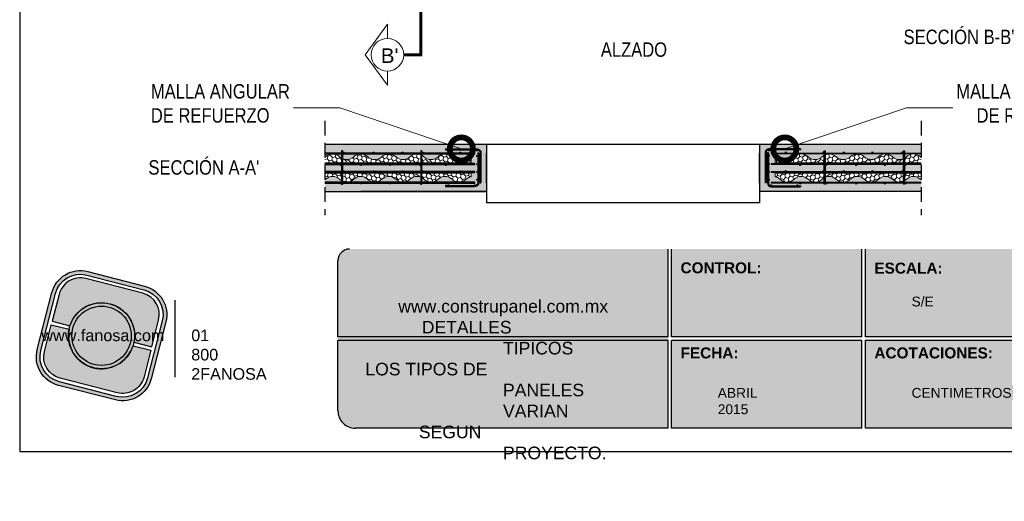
# Model space of a CAD drawing. Header units: millimetres. Extents: x 0 to 30, y 0 to 35.5.
# Tile 1 of 4: x 4 to 21, y 2.8 to 11.1. Entities that reach past the tile are written whole.
import ezdxf

# ---------------------------------------------------------------- set-up
doc = ezdxf.new("R2010")
doc.units = ezdxf.units.MM
for name, pattern in [('CENTER', [2, 1.25, -0.25, 0.25, -0.25]), ('CONTINUA', [0]), ('DASHED2', [9.524999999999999, 6.35, -3.175])]:
    doc.linetypes.add(name, pattern=pattern)
for name, color, linetype, lineweight in [('CONSTRUPANEL', 170, 'Continuous', 20), ('hatch', 252, 'Continuous', 0), ('LAMINA ACCESORIOS', 1, 'Continuous', 30), ('TEXTO', 7, 'DASHED2', 0), ('TEXTO CUADRO DATOS', 251, 'Continuous', 0)]:
    doc.layers.add(name, color=color, linetype=linetype, lineweight=lineweight)
doc.layers.add('CORTE', color=7, linetype='Continuous')
doc.styles.add('Erika', font='techl___.ttf', dxfattribs={"height": 0.25})
doc.styles.add('OUTLINE', font='arial.ttf', dxfattribs={"height": 0.2})
doc.styles.get("Standard").update_dxf_attribs({"font": 'arial.ttf'})
doc.dimstyles.new('Erika', dxfattribs={"dimtxt": 0.25, "dimasz": 0.8, "dimexe": 0.5, "dimexo": 0.5, "dimgap": 0, "dimtad": 0, "dimlfac": 0.1, "dimzin": 1, "dimdsep": 46, "dimtxsty": 'Erika', "dimblk": 'DOTSMALL', "dimcen": 2.5, "dimse1": 1, "dimse2": 1, "dimclrd": 252, "dimclre": 252, "dimclrt": 256, "dimadec": 0, "dimazin": 0, "dimtfac": 1, "dimtmove": 0, "dimatfit": 3, "dimldrblk": 'DOTSMALL', "dimfxl": 1, "dimlwd": 0, "dimlwe": 0, "dimarcsym": 0})

# ---------------------------------------------------------------- blocks, each defined once
blk = doc.blocks.new('LOGO GRIS')
at = {"true_color": 0xe3e3e3}
h = blk.add_hatch(color=254, dxfattribs=at)
edge = h.paths.add_edge_path()
edge.add_arc((2075.55300328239, 279.2979295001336), 0.508199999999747, 255.6007667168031, 345.6007667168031, ccw=False)
edge.add_line((2075.426625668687, 278.8056938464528), (2074.442154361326, 279.0584490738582))
edge.add_arc((2074.568531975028, 279.5506847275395), 0.5082000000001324, 165.6007667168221, 255.6007667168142, ccw=False)
edge.add_line((2074.076296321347, 279.6770623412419), (2074.329051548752, 280.661533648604))
edge.add_arc((2074.821287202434, 280.535156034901), 0.508200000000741, 75.60076671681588, 165.6007667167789, ccw=False)
edge.add_line((2074.947664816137, 281.0273916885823), (2075.932136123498, 280.7746364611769))
edge.add_arc((2075.805758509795, 280.2824008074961), 0.5081999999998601, -14.399233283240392, 75.60076671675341, ccw=False)
edge.add_line((2076.297994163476, 280.1560231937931), (2076.045238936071, 279.1715518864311))
edge = h.paths.add_edge_path(flags=16)
edge.add_arc((2075.55300328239, 279.2979295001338), 0.4446749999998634, 255.6007667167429, 345.6007667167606, ccw=False)
edge.add_line((2075.4424228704, 278.867223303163), (2074.457951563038, 279.1199785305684))
edge.add_arc((2074.568531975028, 279.5506847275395), 0.4446750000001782, 165.6007667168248, 255.60076671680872, ccw=False)
edge.add_line((2074.137825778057, 279.6612651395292), (2074.390581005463, 280.6457364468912))
edge.add_arc((2074.821287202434, 280.5351560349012), 0.4446750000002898, 75.60076671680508, 165.6007667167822, ccw=False)
edge.add_line((2074.931867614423, 280.9658622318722), (2075.916338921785, 280.7131070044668))
edge.add_arc((2075.805758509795, 280.2824008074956), 0.4446750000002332, -14.399233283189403, 75.60076671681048, ccw=False)
edge.add_line((2076.236464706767, 280.1718203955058), (2075.983709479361, 279.1873490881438))
h = blk.add_hatch(color=254, dxfattribs=at)
edge = h.paths.add_edge_path()
edge.add_line((2076.05645623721, 279.7261466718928), (2076.174935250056, 280.1876175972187))
edge.add_arc((2075.805758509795, 280.2824008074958), 0.3811499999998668, 345.60076671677, 435.6007667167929)
edge.add_line((2075.900541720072, 280.6515775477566), (2074.916070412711, 280.9043327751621))
edge.add_arc((2074.821287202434, 280.5351560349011), 0.3811500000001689, 75.6007667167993, 165.6007667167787)
edge.add_line((2074.452110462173, 280.6299392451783), (2074.333631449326, 280.1684683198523))
edge.add_line((2074.333631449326, 280.1684683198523), (2074.642133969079, 280.0892627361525))
edge.add_arc((2075.187145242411, 279.9165427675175), 0.5717249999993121, -11.21449474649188, 162.4160281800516, ccw=False)
edge.add_line((2075.747953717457, 279.8053522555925), (2076.05645623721, 279.7261466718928))
h = blk.add_hatch(color=254, dxfattribs=at)
h.paths.add_polyline_path([(2074.615420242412, 279.9165427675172, 1), (2075.758870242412, 279.9165427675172, 1)])
h.paths.add_polyline_path([(2075.699701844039, 279.9165427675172, -1), (2074.674588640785, 279.9165427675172, -1)], flags=16)
h = blk.add_hatch(color=252)
h.set_gradient(color1=(132, 132, 132), rotation=70.00000000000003, tint=1, name='SPHERICAL')
h.paths.add_polyline_path([(2075.699701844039, 279.9165427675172, 1), (2074.674588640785, 279.9165427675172, 1)])
h = blk.add_hatch(color=254, dxfattribs=at)
edge = h.paths.add_edge_path()
edge.add_arc((2075.187145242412, 279.9165427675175), 0.5717250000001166, 168.7855052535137, 342.4160281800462)
edge.add_line((2075.732156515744, 279.7438227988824), (2076.040659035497, 279.6646172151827))
edge.add_line((2076.040659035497, 279.6646172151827), (2075.922180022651, 279.2031462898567))
edge.add_arc((2075.55300328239, 279.2979295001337), 0.3811499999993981, 255.6007667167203, 345.60076671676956, ccw=False)
edge.add_line((2075.458220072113, 278.9287527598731), (2074.473748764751, 279.1815079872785))
edge.add_arc((2074.568531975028, 279.5506847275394), 0.3811500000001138, 165.6007667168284, 255.60076671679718, ccw=False)
edge.add_line((2074.199355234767, 279.6454679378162), (2074.317834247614, 280.1069388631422))
edge.add_line((2074.317834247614, 280.1069388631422), (2074.626336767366, 280.0277332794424))
at = {"color": 254, "true_color": 0xe3e3e3}
for points in [[(2076.045238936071, 279.1715518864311, -0.414213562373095), (2075.426625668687, 278.8056938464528), (2074.442154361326, 279.0584490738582, -0.414213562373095), (2074.076296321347, 279.6770623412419), (2074.329051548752, 280.661533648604, -0.414213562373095), (2074.947664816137, 281.0273916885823), (2075.932136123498, 280.7746364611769, -0.4142135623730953), (2076.297994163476, 280.1560231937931)], [(2075.983709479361, 279.1873490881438, -0.4142135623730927), (2075.4424228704, 278.867223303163), (2074.457951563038, 279.1199785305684, -0.4142135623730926), (2074.137825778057, 279.6612651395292), (2074.390581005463, 280.6457364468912, -0.414213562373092), (2074.931867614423, 280.9658622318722), (2075.916338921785, 280.7131070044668, -0.4142135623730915), (2076.236464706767, 280.1718203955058)], [(2076.05645623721, 279.7261466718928), (2076.174935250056, 280.1876175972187, 0.414213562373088), (2075.900541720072, 280.6515775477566), (2074.916070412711, 280.9043327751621, 0.4142135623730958), (2074.452110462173, 280.6299392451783), (2074.333631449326, 280.1684683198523), (2074.642133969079, 280.0892627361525, -0.9459053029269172), (2075.747953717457, 279.8053522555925)], [(2074.626336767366, 280.0277332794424, 0.9459053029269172), (2075.732156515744, 279.7438227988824), (2076.040659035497, 279.6646172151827), (2075.922180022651, 279.2031462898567, -0.4142135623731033), (2075.458220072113, 278.9287527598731), (2074.473748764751, 279.1815079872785, -0.414213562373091), (2074.199355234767, 279.6454679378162), (2074.317834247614, 280.1069388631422)]]:
    blk.add_lwpolyline(points, format="xyb", close=True, dxfattribs=at)
for radius in [0.5717249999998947, 0.5125566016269]:
    blk.add_circle((2075.187145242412, 279.9165427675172), radius, dxfattribs=at)
blk = doc.blocks.new('FANOSA')
at = {"color": 253, "true_color": 0xb3b3b3, "const_width": 0.02}
blk.add_lwpolyline([(365.3181968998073, 247.9798347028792), (365.3181968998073, 246.6427006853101)], dxfattribs=at)
at = {"color": 254}
blk.add_blockref('LOGO GRIS', (-1711.138939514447, -32.55437656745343), dxfattribs=at)
at = {"layer": 'TEXTO CUADRO DATOS', "char_height": 0.2, "width": 0.003231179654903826, "attachment_point": 1}
for s, insert in [('{\\fArial|b0|i0|c0|p34;www.fanosa.com}', (363.0082168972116, 247.4682254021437)), ('{\\fArial|b0|i0|c0|p34;01 800 2FANOSA}', (365.5993370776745, 247.4682254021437))]:
    blk.add_mtext(s, dxfattribs=dict(at, insert=insert))
blk = doc.blocks.new('_DotSmall')
at = {"color": 0, "linetype": 'ByBlock', "const_width": 0.5}
blk.add_lwpolyline([(-0.0625, 0, 1), (0.0625, 0, 1)], format="xyb", close=True, dxfattribs=at)

msp = doc.modelspace()

# ---------------------------------------------------------------- hatches: boundary and pattern name
at = {"true_color": 0xb3b3b3}
msp.add_hatch(color=253, dxfattribs=at).paths.add_polyline_path([(15.20692657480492, 4.052731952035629), (15.20692657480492, 5.632731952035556), (15.20692657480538, 7.152731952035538), (9.700973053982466, 7.152731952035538, 0.4142135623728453), (9.500973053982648, 6.95273195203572), (9.500973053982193, 5.632731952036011), (9.500973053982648, 4.352731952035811, 0.4142135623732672), (9.80097305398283, 4.052731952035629)])
h = msp.add_hatch(color=253, dxfattribs=at)
h.paths.add_polyline_path([(18.55788596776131, 5.632731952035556), (18.55788596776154, 7.152731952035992), (15.26692657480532, 7.152731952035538), (15.26692657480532, 5.632731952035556)])
h.paths.add_polyline_path([(18.55788596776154, 5.57273195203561), (15.26692657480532, 5.57273195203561), (15.26692657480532, 4.052731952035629), (18.55788596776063, 4.052731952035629)])
h.paths.add_polyline_path([(18.61788596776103, 5.57273195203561), (18.6178859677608, 4.052731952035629), (21.60884536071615, 4.052731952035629, 0.4142135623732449), (21.90884536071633, 4.352731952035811), (21.90884536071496, 5.57273195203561)])
h.paths.add_polyline_path([(18.61788596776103, 7.152731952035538), (18.61788596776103, 5.632731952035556), (21.90884536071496, 5.632731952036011), (21.90884536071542, 6.95273195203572, 0.414213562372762), (21.7088453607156, 7.152731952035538)])
at = {"layer": 'hatch'}
h = msp.add_hatch(dxfattribs=at)
h.set_pattern_fill('AR-CONC', color=256, scale=0.001, angle=105)
h.set_pattern_definition([(155, (-1818.402021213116, -2352.302665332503), (-0.0317568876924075, 0.1801022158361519), [0.01905, -0.20955]), (99.99999999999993, (-1818.402021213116, -2352.302665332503), (-0.1754250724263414, -0.08349168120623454), [0.01524, -0.16764058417]), (205.4514447, (-1818.404667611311, -2352.287656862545), (-0.20718195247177, 0.09661053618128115), [0.0161900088, -0.1780902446]), (151.1842, (-1818.451090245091, -2352.315813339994), (-0.02955064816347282, 0.2727236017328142), [0.028575, -0.314325]), (201.63555761, (-1818.453552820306, -2352.293086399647), (-0.300439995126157, 0.1652761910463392), [0.02428502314, -0.26713560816]), (96.18415116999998, (-1818.451090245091, -2352.315813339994), (-0.3004399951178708, 0.1652761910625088), [0.02285996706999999, -0.2514597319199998]), (126, (-1818.445396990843, -2352.287991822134), (0.05953990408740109, 0.172916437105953), [0.01904999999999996, -0.2095499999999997]), (71.00000000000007, (-1818.445396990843, -2352.287991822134), (-0.1939074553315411, 0.01202482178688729), [0.01524, -0.16764]), (176.451445, (-1818.440435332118, -2352.273582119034), (-0.1343675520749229, 0.1849412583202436), [0.0161900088, -0.1780899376]), (142.5, (-1818.402021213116, -2352.302665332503), (-0.08247328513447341, -0.01890109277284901), [0, -0.165608, 0, -0.17018, 0, -0.168275]), (112.5, (-1818.402021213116, -2352.302665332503), (-0.114061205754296, 0.03861419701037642), [0, -0.09702799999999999, 0, -0.161798, 0, -0.06413500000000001]), (72.50000000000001, (-1818.387361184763, -2352.357377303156), (-0.0295598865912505, 0.1324531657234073), [0, -0.0635, 0, -0.19812, 0, -0.26289]), (62.50000000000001, (-1818.380787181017, -2352.381911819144), (-0.06289875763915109, 0.1365009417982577), [0, -0.08254999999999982, 0, -0.1315719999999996, 0, -0.1866899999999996])])
h.paths.add_polyline_path([(11.80142910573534, 8.404913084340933, 0.1391184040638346), (11.71632501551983, 8.360113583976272, -0.4000000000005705), (11.47332501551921, 8.360113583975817, 0.3999999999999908), (11.2303250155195, 8.360113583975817, -0.3999999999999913), (10.98732501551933, 8.360113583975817, 0.3999999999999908), (10.74432501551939, 8.360113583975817, -0.3999999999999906), (10.50132501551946, 8.360113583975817, 0.3999999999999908), (10.25832501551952, 8.360113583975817, -0.3999999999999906), (10.01532501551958, 8.360113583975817, 0.3999999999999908), (9.772325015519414, 8.360113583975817, -0.3999999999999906), (9.529325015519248, 8.360113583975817, 0.4298992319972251), (9.273963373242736, 8.347075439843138), (9.273963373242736, 8.149513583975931), (12.06933470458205, 8.149513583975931), (12.06933470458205, 8.959513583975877), (9.273963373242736, 8.959513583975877), (9.273963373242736, 8.738190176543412, 0.02323468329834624), (9.286325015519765, 8.748913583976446, -0.3999999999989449), (9.529325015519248, 8.748913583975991, 0.3999999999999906), (9.772325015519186, 8.748913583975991, -0.3999999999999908), (10.01532501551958, 8.748913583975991, 0.3999999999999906), (10.25832501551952, 8.748913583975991, -0.3999999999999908), (10.50132501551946, 8.748913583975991, 0.3999999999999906), (10.74432501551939, 8.748913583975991, -0.3999999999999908), (10.98732501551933, 8.748913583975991, 0.3999999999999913), (11.2303250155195, 8.748913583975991, -0.3999999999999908), (11.47332501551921, 8.748913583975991, 0.3999999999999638), (11.71632501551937, 8.748913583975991, -0.1391184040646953), (11.80142910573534, 8.793713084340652), (11.80142910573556, 8.643103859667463), (9.273963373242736, 8.643103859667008), (9.273963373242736, 8.465923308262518), (11.80142910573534, 8.465923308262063)])
h.paths.add_polyline_path([(17.05717243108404, 8.404913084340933), (17.05717243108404, 8.465923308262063), (19.58463816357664, 8.465923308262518), (19.58463816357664, 8.643103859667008), (17.05717243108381, 8.643103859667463), (17.05717243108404, 8.793713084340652, -0.1391184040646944), (17.1422765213, 8.748913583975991, 0.3999999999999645), (17.38527652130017, 8.748913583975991, -0.3999999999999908), (17.62827652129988, 8.748913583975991, 0.3999999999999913), (17.87127652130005, 8.748913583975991, -0.3999999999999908), (18.11427652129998, 8.748913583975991, 0.3999999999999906), (18.35727652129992, 8.748913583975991, -0.3999999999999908), (18.60027652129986, 8.748913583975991, 0.3999999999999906), (18.8432765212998, 8.748913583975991, -0.3999999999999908), (19.08627652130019, 8.748913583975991, 0.3999999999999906), (19.32927652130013, 8.748913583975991, -0.399999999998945), (19.57227652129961, 8.748913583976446, 0.02323468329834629), (19.58463816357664, 8.738190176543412), (19.58463816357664, 8.959513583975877), (16.78926683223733, 8.959513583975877), (16.78926683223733, 8.149513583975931), (19.58463816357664, 8.149513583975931), (19.58463816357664, 8.347075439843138, 0.4298992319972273), (19.32927652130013, 8.360113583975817, -0.3999999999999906), (19.08627652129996, 8.360113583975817, 0.3999999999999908), (18.8432765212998, 8.360113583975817, -0.3999999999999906), (18.60027652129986, 8.360113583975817, 0.3999999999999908), (18.35727652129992, 8.360113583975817, -0.3999999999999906), (18.11427652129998, 8.360113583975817, 0.3999999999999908), (17.87127652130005, 8.360113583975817, -0.3999999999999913), (17.62827652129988, 8.360113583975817, 0.3999999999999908), (17.38527652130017, 8.360113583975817, -0.4000000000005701), (17.14227652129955, 8.360113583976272, 0.139118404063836)])
at = {"layer": 'hatch', "lineweight": 0}
h = msp.add_hatch(dxfattribs=at)
h.set_pattern_fill('HONEY', color=256, scale=0.015, angle=105, style=0)
h.set_pattern_definition([(75.00000000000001, (48.43560505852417, 2.371243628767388), (0.05832846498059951, 0.05832847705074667), [0.047625, -0.09525]), (315, (48.43560505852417, 2.371243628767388), (0.02134971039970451, -0.0796781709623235), [0.047625, -0.09525]), (14.99999999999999, (48.43560505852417, 2.371243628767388), (0.07967817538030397, -0.02134969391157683), [-0.09525, 0.047625])])
edge = h.paths.add_edge_path()
edge.add_line((11.80142910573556, 8.465923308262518), (10.95330501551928, 8.465923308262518))
edge.add_line((10.95330501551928, 8.465923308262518), (10.95330501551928, 8.385459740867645))
edge.add_arc((10.865825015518, 8.232538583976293), 0.1761750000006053, 46.397181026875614, 60.22787506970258, ccw=False)
edge.add_arc((11.1088250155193, 8.487688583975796), 0.1761749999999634, 226.3971810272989, 313.6028189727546)
edge.add_arc((11.35182501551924, 8.232538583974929), 0.1761750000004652, 46.39718102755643, 133.6028189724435, ccw=False)
edge.add_arc((11.5948250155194, 8.487688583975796), 0.1761750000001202, 226.3971810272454, 313.6028189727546)
edge.add_arc((11.83782501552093, 8.232538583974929), 0.1761750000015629, 101.92256424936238, 133.6028189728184, ccw=False)
edge.add_line((11.80142910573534, 8.404913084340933), (11.80142910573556, 8.465923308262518))
edge = h.paths.add_edge_path()
edge.add_line((10.95330501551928, 8.643103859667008), (11.80142910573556, 8.643103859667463))
edge.add_line((11.80142910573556, 8.643103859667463), (11.80142910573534, 8.793713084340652))
edge.add_arc((11.83782501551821, 8.621338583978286), 0.1761749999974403, 101.9225642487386, 133.6028189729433)
edge.add_arc((11.5948250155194, 8.876488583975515), 0.1761749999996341, 226.397181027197, 313.60281897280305, ccw=False)
edge.add_arc((11.35182501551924, 8.621338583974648), 0.1761750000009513, 46.39718102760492, 133.6028189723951)
edge.add_arc((11.10882501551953, 8.876488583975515), 0.1761749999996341, 226.397181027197, 313.60281897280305, ccw=False)
edge.add_arc((10.86582501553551, 8.621338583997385), 0.1761749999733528, 46.39718102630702, 60.22787507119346)
edge.add_line((10.95330501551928, 8.774259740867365), (10.95330501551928, 8.643103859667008))
edge = h.paths.add_edge_path()
edge.add_line((9.582785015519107, 8.643103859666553), (10.93386501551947, 8.643103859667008))
edge.add_line((10.93386501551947, 8.643103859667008), (10.93386501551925, 8.783844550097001))
edge.add_arc((10.86582501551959, 8.621338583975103), 0.1761750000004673, 67.28131366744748, 133.6028189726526)
edge.add_arc((10.62282501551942, 8.876488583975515), 0.1761749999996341, 226.397181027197, 313.60281897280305, ccw=False)
edge.add_arc((10.37982501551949, 8.621338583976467), 0.1761749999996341, 46.39718102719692, 133.602818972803)
edge.add_arc((10.13682501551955, 8.876488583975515), 0.1761749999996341, 226.397181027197, 313.60281897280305, ccw=False)
edge.add_arc((9.893825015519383, 8.621338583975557), 0.1761750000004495, 46.39718102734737, 133.6028189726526)
edge.add_arc((9.650825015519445, 8.876488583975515), 0.1761749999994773, 247.2813136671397, 313.60281897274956, ccw=False)
edge.add_line((9.582785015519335, 8.713982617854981), (9.582785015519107, 8.643103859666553))
edge = h.paths.add_edge_path()
edge.add_line((10.93386501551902, 8.465923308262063), (9.582785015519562, 8.465923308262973))
edge.add_line((9.582785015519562, 8.465923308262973), (9.582785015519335, 8.325182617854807))
edge.add_arc((9.650825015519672, 8.487688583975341), 0.1761749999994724, 247.2813136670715, 313.6028189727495)
edge.add_arc((9.893825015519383, 8.232538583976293), 0.1761749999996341, 46.39718102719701, 133.602818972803, ccw=False)
edge.add_arc((10.13682501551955, 8.487688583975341), 0.1761749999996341, 226.3971810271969, 313.602818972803)
edge.add_arc((10.37982501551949, 8.232538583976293), 0.1761749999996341, 46.39718102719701, 133.602818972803, ccw=False)
edge.add_arc((10.62282501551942, 8.487688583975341), 0.1761749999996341, 226.3971810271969, 313.602818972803)
edge.add_arc((10.86582501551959, 8.232538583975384), 0.1761750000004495, 67.28131366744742, 133.6028189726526, ccw=False)
edge.add_line((10.93386501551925, 8.395044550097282), (10.93386501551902, 8.465923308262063))
edge = h.paths.add_edge_path()
edge.add_line((9.273963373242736, 8.643103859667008), (9.56334501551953, 8.643103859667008))
edge.add_line((9.56334501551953, 8.643103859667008), (9.563345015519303, 8.723567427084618))
edge.add_arc((9.650825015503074, 8.876488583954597), 0.1761749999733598, 226.397181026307, 240.2278750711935, ccw=False)
edge.add_arc((9.407825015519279, 8.621338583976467), 0.1761749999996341, 46.39718102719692, 133.602818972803)
edge.add_arc((9.164825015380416, 8.876488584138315), 0.176175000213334, 308.2787797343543, 313.6028189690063, ccw=False)
edge.add_line((9.273963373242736, 8.738190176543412), (9.273963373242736, 8.643103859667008))
edge = h.paths.add_edge_path()
edge.add_line((9.563345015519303, 8.465923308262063), (9.273963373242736, 8.465923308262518))
edge.add_line((9.273963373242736, 8.465923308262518), (9.273963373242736, 8.349390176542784))
edge.add_arc((9.164825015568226, 8.48768858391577), 0.176174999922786, 308.2787797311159, 313.6028189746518)
edge.add_arc((9.407825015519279, 8.232538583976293), 0.1761749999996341, 46.39718102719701, 133.602818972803, ccw=False)
edge.add_arc((9.65082501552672, 8.487688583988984), 0.1761750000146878, 226.3971810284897, 240.2278750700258)
edge.add_line((9.563345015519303, 8.334767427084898), (9.563345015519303, 8.465923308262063))
h = msp.add_hatch(dxfattribs=at)
h.set_pattern_fill('HONEY', color=256, scale=0.015, angle=105, style=0)
h.set_pattern_definition([(105, (-19.57700352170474, 2.371243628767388), (-0.05832846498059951, 0.05832847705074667), [0.047625, -0.09525]), (225, (-19.57700352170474, 2.371243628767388), (-0.02134971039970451, -0.0796781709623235), [0.047625, -0.09525]), (165, (-19.57700352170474, 2.371243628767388), (-0.07967817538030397, -0.02134969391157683), [-0.09525, 0.047625])])
edge = h.paths.add_edge_path()
edge.add_line((17.92473652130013, 8.643103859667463), (19.27581652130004, 8.643103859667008))
edge.add_line((19.27581652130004, 8.643103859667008), (19.27581652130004, 8.713982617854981))
edge.add_arc((19.20777652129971, 8.876488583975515), 0.1761749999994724, 226.3971810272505, 292.71868633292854, ccw=False)
edge.add_arc((18.9647765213, 8.621338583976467), 0.1761749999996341, 46.39718102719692, 133.602818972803)
edge.add_arc((18.72177652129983, 8.876488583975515), 0.1761749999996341, 226.397181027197, 313.60281897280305, ccw=False)
edge.add_arc((18.47877652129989, 8.621338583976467), 0.1761749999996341, 46.39718102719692, 133.602818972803)
edge.add_arc((18.23577652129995, 8.876488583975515), 0.1761749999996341, 226.397181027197, 313.60281897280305, ccw=False)
edge.add_arc((17.99277652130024, 8.621338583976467), 0.1761749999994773, 46.39718102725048, 112.7186863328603)
edge.add_line((17.92473652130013, 8.783844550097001), (17.92473652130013, 8.643103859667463))
edge = h.paths.add_edge_path()
edge.add_line((19.27581652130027, 8.465923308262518), (17.92473652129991, 8.465923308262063))
edge.add_line((17.92473652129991, 8.465923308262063), (17.92473652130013, 8.395044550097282))
edge.add_arc((17.99277652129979, 8.232538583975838), 0.1761750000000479, 46.39718102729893, 112.7186863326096, ccw=False)
edge.add_arc((18.23577652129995, 8.487688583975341), 0.1761749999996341, 226.3971810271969, 313.602818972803)
edge.add_arc((18.47877652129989, 8.232538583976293), 0.1761749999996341, 46.39718102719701, 133.602818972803, ccw=False)
edge.add_arc((18.72177652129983, 8.487688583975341), 0.1761749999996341, 226.3971810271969, 313.602818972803)
edge.add_arc((18.96477652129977, 8.232538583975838), 0.1761749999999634, 46.39718102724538, 133.6028189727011, ccw=False)
edge.add_arc((19.20777652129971, 8.487688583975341), 0.1761749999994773, 226.3971810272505, 292.7186863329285)
edge.add_line((19.27581652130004, 8.325182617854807), (19.27581652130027, 8.465923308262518))
edge = h.paths.add_edge_path()
edge.add_line((17.05717243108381, 8.643103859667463), (17.90529652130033, 8.643103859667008))
edge.add_line((17.90529652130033, 8.643103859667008), (17.9052965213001, 8.774259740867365))
edge.add_arc((17.99277652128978, 8.62133858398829), 0.1761749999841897, 119.7721249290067, 133.6028189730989)
edge.add_arc((17.74977652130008, 8.87648858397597), 0.1761749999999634, 226.3971810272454, 313.6028189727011, ccw=False)
edge.add_arc((17.50677652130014, 8.621338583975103), 0.1761750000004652, 46.39718102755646, 133.6028189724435)
edge.add_arc((17.26377652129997, 8.876488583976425), 0.1761750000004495, 226.3971810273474, 313.60281897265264, ccw=False)
edge.add_arc((17.02077652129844, 8.621338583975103), 0.1761750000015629, 46.39718102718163, 78.07743575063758)
edge.add_line((17.05717243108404, 8.793713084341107), (17.05717243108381, 8.643103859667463))
edge = h.paths.add_edge_path()
edge.add_line((17.9052965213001, 8.465923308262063), (17.05717243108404, 8.465923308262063))
edge.add_line((17.05717243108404, 8.465923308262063), (17.05717243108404, 8.404913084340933))
edge.add_arc((17.02077652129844, 8.232538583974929), 0.1761750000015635, 46.3971810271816, 78.07743575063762, ccw=False)
edge.add_arc((17.26377652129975, 8.487688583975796), 0.1761749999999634, 226.3971810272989, 313.6028189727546)
edge.add_arc((17.50677652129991, 8.232538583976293), 0.1761749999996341, 46.39718102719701, 133.602818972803, ccw=False)
edge.add_arc((17.74977652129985, 8.487688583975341), 0.1761749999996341, 226.3971810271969, 313.602818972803)
edge.add_arc((17.99277652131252, 8.232538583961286), 0.1761750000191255, 119.7721249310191, 133.6028189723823, ccw=False)
edge.add_line((17.9052965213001, 8.385459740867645), (17.9052965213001, 8.465923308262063))
edge = h.paths.add_edge_path()
edge.add_line((19.29525652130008, 8.643103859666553), (19.58463816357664, 8.643103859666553))
edge.add_line((19.58463816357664, 8.643103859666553), (19.58463816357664, 8.738190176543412))
edge.add_arc((19.69377652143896, 8.876488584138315), 0.1761750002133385, 226.3971810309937, 231.7212202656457, ccw=False)
edge.add_arc((19.4507765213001, 8.621338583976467), 0.1761749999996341, 46.39718102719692, 133.602818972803)
edge.add_arc((19.2077765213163, 8.876488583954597), 0.1761749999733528, 299.77212492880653, 313.602818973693, ccw=False)
edge.add_line((19.29525652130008, 8.723567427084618), (19.29525652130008, 8.643103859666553))
edge = h.paths.add_edge_path()
edge.add_line((19.58463816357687, 8.465923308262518), (19.29525652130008, 8.465923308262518))
edge.add_line((19.29525652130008, 8.465923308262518), (19.29525652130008, 8.334767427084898))
edge.add_arc((19.20777652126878, 8.487688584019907), 0.176175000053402, 299.77212493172, 313.6028189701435)
edge.add_arc((19.45077652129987, 8.232538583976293), 0.1761749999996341, 46.39718102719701, 133.602818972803, ccw=False)
edge.add_arc((19.69377652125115, 8.48768858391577), 0.1761749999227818, 226.3971810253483, 231.7212202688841)
edge.add_line((19.58463816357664, 8.349390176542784), (19.58463816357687, 8.465923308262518))

# ---------------------------------------------------------------- linework, layer by layer
at = {"linetype": 'DASHED2', "ltscale": 0.04}
for p, q in [((9.273963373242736, 9.369120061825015), (9.273963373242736, 7.739907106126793)), ((9.273963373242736, 9.369120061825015), (9.273963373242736, 7.739907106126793)), ((19.58463816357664, 9.369120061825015), (19.58463816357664, 7.739907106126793)), ((19.58463816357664, 9.369120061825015), (19.58463816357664, 7.739907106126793))]:
    msp.add_line(p, q, dxfattribs=at)
at = {"linetype": 'CONTINUA'}
for p, q in [((19.58463816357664, 8.959513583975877), (9.273963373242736, 8.959513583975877)), ((12.06933470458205, 8.959513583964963), (12.06933470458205, 8.149513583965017)), ((16.78926683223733, 8.959513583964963), (16.78926683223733, 8.149513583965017)), ((12.06933470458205, 8.295313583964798), (12.06933470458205, 8.813713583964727)), ((16.78926683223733, 8.295313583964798), (16.78926683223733, 8.813713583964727)), ((9.273963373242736, 8.149513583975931), (12.06933470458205, 8.149513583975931)), ((12.06933470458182, 8.149513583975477), (9.893152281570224, 8.149513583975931)), ((12.06933470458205, 8.149513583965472), (12.06933470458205, 7.955113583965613)), ((19.58463816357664, 8.149513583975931), (16.78926683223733, 8.149513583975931)), ((16.78926683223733, 8.149513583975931), (16.78926683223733, 7.955113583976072)), ((16.78926683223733, 7.955113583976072), (12.06933470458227, 7.955113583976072))]:
    msp.add_line(p, q, dxfattribs=at)
at = {"color": 253, "true_color": 0xb3b3b3}
for p, q in [((15.20692657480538, 5.632731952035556), (15.20692657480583, 7.152731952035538)), ((15.26692657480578, 5.632731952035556), (15.26692657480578, 7.152731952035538)), ((18.55788596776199, 5.632731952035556), (18.55788596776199, 7.152731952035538)), ((18.61788596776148, 5.632731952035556), (18.61788596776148, 7.152731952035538)), ((9.500973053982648, 5.632731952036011), (9.500973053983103, 6.95273195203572)), ((15.20692657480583, 5.632731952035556), (9.500973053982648, 5.632731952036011)), ((18.55788596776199, 5.632731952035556), (15.26692657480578, 5.632731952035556)), ((21.90884536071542, 5.632731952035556), (18.61788596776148, 5.632731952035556)), ((15.20692657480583, 5.57273195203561), (9.500973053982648, 5.57273195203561)), ((9.500973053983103, 4.352731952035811), (9.500973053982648, 5.57273195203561)), ((15.20692657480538, 4.052731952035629), (15.20692657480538, 5.57273195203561)), ((15.26692657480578, 4.052731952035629), (15.26692657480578, 5.57273195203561)), ((18.55788596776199, 5.57273195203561), (15.26692657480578, 5.57273195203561)), ((18.55788596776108, 4.052731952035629), (18.55788596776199, 5.57273195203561)), ((18.61788596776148, 4.052731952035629), (18.61788596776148, 5.57273195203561)), ((21.90884536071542, 5.57273195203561), (18.61788596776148, 5.57273195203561)), ((15.20692657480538, 4.052731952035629), (9.800973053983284, 4.052731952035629)), ((18.55788596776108, 4.052731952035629), (15.26692657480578, 4.052731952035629)), ((21.6088453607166, 4.052731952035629), (18.61788596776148, 4.052731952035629))]:
    msp.add_line(p, q, dxfattribs=at)
at = {"color": 254, "true_color": 0xe3e3e3}
msp.add_lwpolyline([(3.998242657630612, 3.652731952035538), (25.58824265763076, 3.652731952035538), (25.58824265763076, 31.59273195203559), (3.998242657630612, 31.59273195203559)], close=True, dxfattribs=at)
at = {"color": 253, "true_color": 0xb3b3b3}
for centre, radius, start, end in [((9.70097305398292, 6.95273195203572), 0.2, 90, 180), ((9.800973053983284, 4.352731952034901), 0.3, 179.9999999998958, 270.0000000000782)]:
    msp.add_arc(centre, radius, start, end, dxfattribs=at)
at = {"layer": 'CONSTRUPANEL'}
for p, q in [((11.80142910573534, 8.789958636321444), (11.80142910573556, 8.643103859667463)), ((17.05717243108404, 8.789958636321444), (17.05717243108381, 8.643103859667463)), ((11.80142910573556, 8.643103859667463), (9.273963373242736, 8.643103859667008)), ((17.05717243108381, 8.643103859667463), (19.58463816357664, 8.643103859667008)), ((11.80142910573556, 8.465923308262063), (9.273963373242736, 8.465923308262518)), ((11.80142910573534, 8.465923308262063), (11.80142910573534, 8.404913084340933)), ((17.05717243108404, 8.465923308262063), (17.05717243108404, 8.404913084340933)), ((17.05717243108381, 8.465923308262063), (19.58463816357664, 8.465923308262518))]:
    msp.add_line(p, q, dxfattribs=at)
for points in [[(11.2303250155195, 8.748913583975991, -0.3999999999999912), (10.98732501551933, 8.748913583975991, 0.3999999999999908), (10.74432501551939, 8.748913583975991, -0.3999999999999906), (10.50132501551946, 8.748913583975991, 0.3999999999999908), (10.25832501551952, 8.748913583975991, -0.3999999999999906), (10.01532501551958, 8.748913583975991, 0.3999999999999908), (9.772325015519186, 8.748913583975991, -0.3999999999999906), (9.529325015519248, 8.748913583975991, 0.3999999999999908), (9.28632501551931, 8.748913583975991, -0.02323468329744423), (9.273963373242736, 8.738190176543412, -0.02323468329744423)], [(11.80142910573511, 8.793713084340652, 0.1391184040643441), (11.71632501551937, 8.748913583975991, -0.3999999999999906), (11.47332501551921, 8.748913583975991, 0.3999999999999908), (11.2303250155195, 8.748913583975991)], [(17.05717243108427, 8.793713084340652, -0.1391184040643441), (17.1422765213, 8.748913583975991, 0.3999999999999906), (17.38527652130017, 8.748913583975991, -0.3999999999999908), (17.62827652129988, 8.748913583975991)], [(17.62827652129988, 8.748913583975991, 0.3999999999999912), (17.87127652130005, 8.748913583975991, -0.3999999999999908), (18.11427652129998, 8.748913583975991, 0.3999999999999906), (18.35727652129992, 8.748913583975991, -0.3999999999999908), (18.60027652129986, 8.748913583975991, 0.3999999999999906), (18.8432765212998, 8.748913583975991, -0.3999999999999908), (19.08627652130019, 8.748913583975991, 0.3999999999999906), (19.32927652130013, 8.748913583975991, -0.3999999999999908), (19.57227652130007, 8.748913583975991, 0.02323468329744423), (19.58463816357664, 8.738190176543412, 0.02323468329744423)], [(11.2303250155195, 8.360113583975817, -0.3999999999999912), (10.98732501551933, 8.360113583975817, 0.3999999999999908), (10.74432501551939, 8.360113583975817, -0.3999999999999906), (10.50132501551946, 8.360113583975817, 0.3999999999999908), (10.25832501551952, 8.360113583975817, -0.3999999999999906), (10.01532501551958, 8.360113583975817, 0.3999999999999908), (9.772325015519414, 8.360113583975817, -0.3999999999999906), (9.529325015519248, 8.360113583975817, 0.3999999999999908), (9.28632501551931, 8.360113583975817, -0.02323468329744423), (9.273963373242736, 8.349390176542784, -0.02323468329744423)], [(11.80142910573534, 8.404913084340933, 0.1391184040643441), (11.7163250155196, 8.360113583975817, -0.3999999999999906), (11.47332501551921, 8.360113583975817, 0.3999999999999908), (11.2303250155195, 8.360113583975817)], [(17.05717243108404, 8.404913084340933, -0.1391184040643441), (17.14227652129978, 8.360113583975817, 0.3999999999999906), (17.38527652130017, 8.360113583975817, -0.3999999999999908), (17.62827652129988, 8.360113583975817)], [(17.62827652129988, 8.360113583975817, 0.3999999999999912), (17.87127652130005, 8.360113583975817, -0.3999999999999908), (18.11427652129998, 8.360113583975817, 0.3999999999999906), (18.35727652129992, 8.360113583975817, -0.3999999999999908), (18.60027652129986, 8.360113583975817, 0.3999999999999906), (18.8432765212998, 8.360113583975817, -0.3999999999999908), (19.08627652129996, 8.360113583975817, 0.3999999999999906), (19.32927652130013, 8.360113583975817, -0.3999999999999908), (19.57227652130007, 8.360113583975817, 0.02323468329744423), (19.58463816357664, 8.349390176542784, 0.02323468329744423)]]:
    msp.add_lwpolyline(points, format="xyb", dxfattribs=at)
at = {"layer": 'CORTE', "color": 7, "lineweight": 15}
for p, q in [((10.3555371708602, 11.04187800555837), (9.969642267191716, 10.51340126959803)), ((10.3555371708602, 11.04187800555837), (9.969642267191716, 10.51340126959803)), ((10.3555371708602, 10.79465126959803), (10.3555371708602, 11.04187800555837)), ((10.3555371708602, 9.98492453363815), (9.969642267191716, 10.51340126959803)), ((10.3555371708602, 9.98492453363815), (9.969642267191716, 10.51340126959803)), ((10.3555371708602, 9.984924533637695), (10.3555371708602, 10.23215126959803))]:
    msp.add_line(p, q, dxfattribs=at)
at = {"layer": 'CORTE', "color": 7, "linetype": 'CENTER', "lineweight": 15, "ltscale": 0.5, "const_width": 0.05}
msp.add_lwpolyline([(10.93124164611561, 11.67002770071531), (10.93124164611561, 10.51340126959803), (10.6367871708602, 10.51340126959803)], dxfattribs=at)
at = {"layer": 'CORTE', "color": 0, "lineweight": 15}
msp.add_circle((10.3555371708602, 10.51340126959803), 0.281249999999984, dxfattribs=at)
at = {"layer": 'LAMINA ACCESORIOS'}
for p, q in [((11.359531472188, 8.884511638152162), (11.359531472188, 8.868311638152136)), ((11.46667132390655, 8.860211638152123), (11.4342713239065, 8.860211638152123)), ((11.45209132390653, 8.874791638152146), (11.45209132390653, 8.8456316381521)), ((11.92095166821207, 8.860211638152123), (11.88855166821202, 8.860211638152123)), ((11.90637166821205, 8.874791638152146), (11.90637166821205, 8.8456316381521)), ((16.93764986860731, 8.860211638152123), (16.97004986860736, 8.860211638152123)), ((16.95222986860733, 8.874791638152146), (16.95222986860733, 8.8456316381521)), ((17.39193021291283, 8.860211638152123), (17.42433021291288, 8.860211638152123)), ((17.40651021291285, 8.874791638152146), (17.40651021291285, 8.8456316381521)), ((17.49907006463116, 8.884511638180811), (17.49907006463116, 8.868311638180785)), ((9.582785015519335, 8.821813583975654), (9.615185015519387, 8.821813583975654)), ((9.597365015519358, 8.836393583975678), (9.597365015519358, 8.80723358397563)), ((10.10118501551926, 8.821813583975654), (10.13358501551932, 8.821813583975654)), ((10.11576501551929, 8.836393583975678), (10.11576501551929, 8.80723358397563)), ((10.60014501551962, 8.821813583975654), (10.63254501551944, 8.821813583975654)), ((10.61472501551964, 8.836393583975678), (10.61472501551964, 8.80723358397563)), ((10.95006501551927, 8.821813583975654), (10.98246501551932, 8.821813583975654)), ((10.9646450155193, 8.836393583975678), (10.9646450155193, 8.80723358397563)), ((11.59806501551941, 8.821813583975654), (11.63046501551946, 8.821813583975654)), ((11.61264501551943, 8.836393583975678), (11.61264501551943, 8.80723358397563)), ((11.86536501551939, 8.797513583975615), (11.86536501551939, 8.813713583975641)), ((11.89414725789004, 8.76282985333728), (11.92654725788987, 8.76282985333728)), ((11.90872725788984, 8.748249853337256), (11.90872725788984, 8.777409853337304)), ((11.91682725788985, 8.818311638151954), (11.93302725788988, 8.818311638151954)), ((11.93399210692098, 8.76282985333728), (11.96639210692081, 8.76282985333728)), ((11.94857210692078, 8.748249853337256), (11.94857210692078, 8.777409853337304)), ((16.9246094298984, 8.76282985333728), (16.89220942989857, 8.76282985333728)), ((16.9100294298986, 8.748249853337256), (16.9100294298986, 8.777409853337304)), ((16.94177427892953, 8.818311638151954), (16.9255742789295, 8.818311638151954)), ((16.96445427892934, 8.76282985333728), (16.93205427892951, 8.76282985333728)), ((16.94987427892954, 8.748249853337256), (16.94987427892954, 8.777409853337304)), ((16.99323652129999, 8.797513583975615), (16.99323652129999, 8.813713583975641)), ((17.26053652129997, 8.821813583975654), (17.22813652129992, 8.821813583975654)), ((17.24595652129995, 8.836393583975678), (17.24595652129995, 8.80723358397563)), ((17.90853652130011, 8.821813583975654), (17.87613652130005, 8.821813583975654)), ((17.89395652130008, 8.836393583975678), (17.89395652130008, 8.80723358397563)), ((18.25845652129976, 8.821813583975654), (18.22605652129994, 8.821813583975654)), ((18.24387652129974, 8.836393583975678), (18.24387652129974, 8.80723358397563)), ((18.75741652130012, 8.821813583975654), (18.72501652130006, 8.821813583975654)), ((18.74283652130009, 8.836393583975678), (18.74283652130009, 8.80723358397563)), ((19.27581652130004, 8.821813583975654), (19.24341652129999, 8.821813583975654)), ((19.26123652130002, 8.836393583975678), (19.26123652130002, 8.80723358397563)), ((9.566585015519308, 8.608337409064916), (9.534185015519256, 8.608337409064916)), ((9.552005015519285, 8.593757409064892), (9.552005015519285, 8.62291740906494)), ((9.597365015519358, 8.5144466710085), (9.597365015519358, 8.485286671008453)), ((9.91650501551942, 8.608337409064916), (9.884105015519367, 8.608337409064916)), ((9.901925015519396, 8.593757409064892), (9.901925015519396, 8.62291740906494)), ((10.11576501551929, 8.5144466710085), (10.11576501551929, 8.485286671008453)), ((10.41546501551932, 8.608337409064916), (10.38306501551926, 8.608337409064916)), ((10.40088501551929, 8.593757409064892), (10.40088501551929, 8.62291740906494)), ((10.61472501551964, 8.5144466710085), (10.61472501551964, 8.485286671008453)), ((10.93386501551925, 8.608337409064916), (10.90146501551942, 8.608337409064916)), ((10.91928501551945, 8.593757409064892), (10.91928501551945, 8.62291740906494)), ((11.38098501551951, 8.608337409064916), (11.34858501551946, 8.608337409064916)), ((11.36640501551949, 8.593757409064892), (11.36640501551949, 8.62291740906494)), ((11.61264501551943, 8.5144466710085), (11.61264501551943, 8.485286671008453)), ((11.86536501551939, 8.616437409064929), (11.86536501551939, 8.632637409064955)), ((11.89414725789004, 8.618952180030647), (11.92654725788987, 8.618952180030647)), ((11.90872725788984, 8.63353218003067), (11.90872725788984, 8.604372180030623)), ((11.93399210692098, 8.618952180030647), (11.96639210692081, 8.618952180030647)), ((11.94857210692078, 8.63353218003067), (11.94857210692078, 8.604372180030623)), ((16.9246094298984, 8.618952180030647), (16.89220942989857, 8.618952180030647)), ((16.9100294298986, 8.63353218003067), (16.9100294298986, 8.604372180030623)), ((16.96445427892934, 8.618952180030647), (16.93205427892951, 8.618952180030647)), ((16.94987427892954, 8.63353218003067), (16.94987427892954, 8.604372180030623)), ((16.99323652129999, 8.616437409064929), (16.99323652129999, 8.632637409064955)), ((17.24595652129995, 8.5144466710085), (17.24595652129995, 8.485286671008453)), ((17.47761652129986, 8.608337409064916), (17.51001652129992, 8.608337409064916)), ((17.49219652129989, 8.593757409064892), (17.49219652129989, 8.62291740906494)), ((17.92473652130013, 8.608337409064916), (17.95713652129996, 8.608337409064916)), ((17.93931652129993, 8.593757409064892), (17.93931652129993, 8.62291740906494)), ((18.24387652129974, 8.5144466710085), (18.24387652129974, 8.485286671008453)), ((18.44313652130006, 8.608337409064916), (18.47553652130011, 8.608337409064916)), ((18.45771652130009, 8.593757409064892), (18.45771652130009, 8.62291740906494)), ((18.74283652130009, 8.5144466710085), (18.74283652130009, 8.485286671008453)), ((18.94209652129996, 8.608337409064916), (18.97449652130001, 8.608337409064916)), ((18.95667652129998, 8.593757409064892), (18.95667652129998, 8.62291740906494)), ((19.26123652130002, 8.5144466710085), (19.26123652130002, 8.485286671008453)), ((19.29201652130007, 8.608337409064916), (19.32441652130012, 8.608337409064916)), ((19.30659652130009, 8.593757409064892), (19.30659652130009, 8.62291740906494)), ((9.582785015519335, 8.499866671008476), (9.615185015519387, 8.499866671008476)), ((10.10118501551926, 8.499866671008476), (10.13358501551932, 8.499866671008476)), ((10.60014501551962, 8.499866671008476), (10.63254501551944, 8.499866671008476)), ((10.95006501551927, 8.499866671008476), (10.98246501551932, 8.499866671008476)), ((11.59806501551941, 8.499866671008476), (11.63046501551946, 8.499866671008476)), ((11.86536501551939, 8.475566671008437), (11.86536501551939, 8.491766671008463)), ((11.89414725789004, 8.488952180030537), (11.92654725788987, 8.488952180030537)), ((11.89414725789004, 8.351866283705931), (11.92654725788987, 8.351866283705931)), ((11.90872725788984, 8.503532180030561), (11.90872725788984, 8.474372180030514)), ((11.90872725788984, 8.366446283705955), (11.90872725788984, 8.337286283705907)), ((11.93399210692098, 8.488952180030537), (11.96639210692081, 8.488952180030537)), ((11.93399210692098, 8.351866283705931), (11.96639210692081, 8.351866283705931)), ((11.94857210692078, 8.503532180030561), (11.94857210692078, 8.474372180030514)), ((11.94857210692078, 8.366446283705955), (11.94857210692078, 8.337286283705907)), ((16.9246094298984, 8.488952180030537), (16.89220942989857, 8.488952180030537)), ((16.9246094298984, 8.351866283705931), (16.89220942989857, 8.351866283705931)), ((16.9100294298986, 8.503532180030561), (16.9100294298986, 8.474372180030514)), ((16.9100294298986, 8.366446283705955), (16.9100294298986, 8.337286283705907)), ((16.96445427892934, 8.488952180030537), (16.93205427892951, 8.488952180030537)), ((16.96445427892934, 8.351866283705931), (16.93205427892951, 8.351866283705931)), ((16.94987427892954, 8.503532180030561), (16.94987427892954, 8.474372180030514)), ((16.94987427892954, 8.366446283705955), (16.94987427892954, 8.337286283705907)), ((16.99323652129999, 8.475566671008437), (16.99323652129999, 8.491766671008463)), ((17.26053652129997, 8.499866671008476), (17.22813652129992, 8.499866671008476)), ((17.90853652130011, 8.499866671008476), (17.87613652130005, 8.499866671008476)), ((18.25845652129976, 8.499866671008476), (18.22605652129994, 8.499866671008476)), ((18.75741652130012, 8.499866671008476), (18.72501652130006, 8.499866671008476)), ((19.27581652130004, 8.499866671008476), (19.24341652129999, 8.499866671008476)), ((9.566585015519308, 8.2872135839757), (9.534185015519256, 8.2872135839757)), ((9.552005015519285, 8.272633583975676), (9.552005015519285, 8.301793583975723)), ((9.91650501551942, 8.2872135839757), (9.884105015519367, 8.2872135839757)), ((9.901925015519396, 8.272633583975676), (9.901925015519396, 8.301793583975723)), ((10.41546501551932, 8.2872135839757), (10.38306501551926, 8.2872135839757)), ((10.40088501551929, 8.272633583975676), (10.40088501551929, 8.301793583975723)), ((10.93386501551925, 8.2872135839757), (10.90146501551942, 8.2872135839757)), ((10.91928501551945, 8.272633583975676), (10.91928501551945, 8.301793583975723)), ((11.38098501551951, 8.2872135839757), (11.34858501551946, 8.2872135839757)), ((11.359531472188, 8.24638449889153), (11.359531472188, 8.230184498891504)), ((11.36640501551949, 8.272633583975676), (11.36640501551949, 8.301793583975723)), ((11.42682647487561, 8.254484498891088), (11.39442647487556, 8.254484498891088)), ((11.41224647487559, 8.239904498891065), (11.41224647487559, 8.269064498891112)), ((11.85194681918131, 8.254484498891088), (11.88434681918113, 8.254484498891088)), ((11.86536501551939, 8.295313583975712), (11.86536501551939, 8.311513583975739)), ((11.8665268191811, 8.239904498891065), (11.8665268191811, 8.269064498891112)), ((11.95667210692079, 8.296384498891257), (11.97287210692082, 8.296384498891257)), ((16.90192942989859, 8.296384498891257), (16.88572942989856, 8.296384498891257)), ((17.00665471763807, 8.254484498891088), (16.97425471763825, 8.254484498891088)), ((16.99207471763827, 8.239904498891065), (16.99207471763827, 8.269064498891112)), ((16.99323652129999, 8.295313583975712), (16.99323652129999, 8.311513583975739)), ((17.43177506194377, 8.254484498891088), (17.46417506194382, 8.254484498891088)), ((17.44635506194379, 8.239904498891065), (17.44635506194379, 8.269064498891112)), ((17.47761652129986, 8.2872135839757), (17.51001652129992, 8.2872135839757)), ((17.49219652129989, 8.272633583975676), (17.49219652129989, 8.301793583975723)), ((17.49907006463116, 8.246384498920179), (17.49907006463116, 8.230184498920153)), ((17.92473652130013, 8.2872135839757), (17.95713652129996, 8.2872135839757)), ((17.93931652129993, 8.272633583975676), (17.93931652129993, 8.301793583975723)), ((18.44313652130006, 8.2872135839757), (18.47553652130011, 8.2872135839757)), ((18.45771652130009, 8.272633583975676), (18.45771652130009, 8.301793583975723)), ((18.94209652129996, 8.2872135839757), (18.97449652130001, 8.2872135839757)), ((18.95667652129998, 8.272633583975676), (18.95667652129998, 8.301793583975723)), ((19.29201652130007, 8.2872135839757), (19.32441652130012, 8.2872135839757)), ((19.30659652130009, 8.272633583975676), (19.30659652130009, 8.301793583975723))]:
    msp.add_line(p, q, dxfattribs=at)
for points in [[(11.359531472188, 8.884511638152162), (11.90667210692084, 8.884511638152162, -0.4142135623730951), (11.97287210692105, 8.818311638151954), (11.97287210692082, 8.296384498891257)], [(11.359531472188, 8.868311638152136), (11.90667210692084, 8.868311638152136, -0.4142135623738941), (11.95667210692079, 8.818311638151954), (11.95667210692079, 8.296384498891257)], [(17.49907006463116, 8.884511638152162), (16.95192942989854, 8.884511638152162, 0.4142135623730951), (16.88572942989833, 8.818311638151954), (16.88572942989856, 8.296384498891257)], [(17.49907006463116, 8.868311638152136), (16.95192942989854, 8.868311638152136, 0.4142135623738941), (16.90192942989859, 8.818311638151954), (16.90192942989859, 8.296384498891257)], [(11.91682725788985, 8.818311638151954), (11.91682725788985, 8.296384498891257, -0.4142135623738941), (11.8668272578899, 8.246384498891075), (11.359531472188, 8.246384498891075)], [(11.9330272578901, 8.818311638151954), (11.93302725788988, 8.296384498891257, -0.414213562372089), (11.8668272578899, 8.230184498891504), (11.359531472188, 8.230184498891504)], [(16.92557427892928, 8.818311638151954), (16.9255742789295, 8.296384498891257, 0.414213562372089), (16.99177427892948, 8.230184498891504), (17.49907006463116, 8.230184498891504)], [(16.94177427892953, 8.818311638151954), (16.94177427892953, 8.296384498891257, 0.4142135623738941), (16.99177427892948, 8.246384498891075), (17.49907006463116, 8.246384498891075)]]:
    msp.add_lwpolyline(points, format="xyb", dxfattribs=at)
for points in [[(11.86536501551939, 8.813713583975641), (9.273963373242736, 8.813713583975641)], [(9.273963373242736, 8.797513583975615), (11.86536501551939, 8.797513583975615)], [(16.99323652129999, 8.813713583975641), (19.58463816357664, 8.813713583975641)], [(19.58463816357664, 8.797513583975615), (16.99323652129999, 8.797513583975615)], [(11.86536501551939, 8.632637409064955), (9.273963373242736, 8.632637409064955)], [(9.273963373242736, 8.616437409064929), (11.86536501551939, 8.616437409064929)], [(16.99323652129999, 8.632637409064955), (19.58463816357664, 8.632637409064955)], [(19.58463816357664, 8.616437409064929), (16.99323652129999, 8.616437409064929)], [(11.86536501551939, 8.491766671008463), (9.273963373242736, 8.491766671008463)], [(9.273963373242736, 8.475566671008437), (11.86536501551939, 8.475566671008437)], [(16.99323652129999, 8.491766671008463), (19.58463816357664, 8.491766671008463)], [(19.58463816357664, 8.475566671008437), (16.99323652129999, 8.475566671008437)], [(11.86536501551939, 8.311513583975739), (9.273963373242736, 8.311513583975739)], [(9.273963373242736, 8.295313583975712), (11.86536501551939, 8.295313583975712)], [(16.99323652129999, 8.311513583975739), (19.58463816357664, 8.311513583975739)], [(19.58463816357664, 8.295313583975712), (16.99323652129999, 8.295313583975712)]]:
    msp.add_lwpolyline(points, dxfattribs=at)
at = {"layer": 'LAMINA ACCESORIOS', "linetype": 'CONTINUA'}
for points in [[(9.563345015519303, 8.275873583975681), (9.582785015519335, 8.275873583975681), (9.582785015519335, 8.849353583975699), (9.563345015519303, 8.849353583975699)], [(10.93386501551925, 8.275873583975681), (10.95330501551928, 8.275873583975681), (10.95330501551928, 8.849353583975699), (10.93386501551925, 8.849353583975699)], [(17.92473652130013, 8.275873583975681), (17.9052965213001, 8.275873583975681), (17.9052965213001, 8.849353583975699), (17.92473652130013, 8.849353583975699)], [(19.29525652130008, 8.275873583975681), (19.27581652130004, 8.275873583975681), (19.27581652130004, 8.849353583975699), (19.29525652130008, 8.849353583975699)]]:
    msp.add_lwpolyline(points, close=True, dxfattribs=at)
for centre in [(11.45209132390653, 8.860211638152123), (11.90637166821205, 8.860211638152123), (16.95222986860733, 8.860211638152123), (17.40651021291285, 8.860211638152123), (9.597365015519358, 8.821813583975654), (10.11576501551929, 8.821813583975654), (10.61472501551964, 8.821813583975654), (10.9646450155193, 8.821813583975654), (11.61264501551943, 8.821813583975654), (11.90872725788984, 8.76282985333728), (11.94857210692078, 8.76282985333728), (16.9100294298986, 8.76282985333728), (16.94987427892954, 8.76282985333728), (17.24595652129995, 8.821813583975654), (17.89395652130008, 8.821813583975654), (18.24387652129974, 8.821813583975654), (18.74283652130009, 8.821813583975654), (19.26123652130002, 8.821813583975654), (9.552005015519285, 8.608337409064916), (9.901925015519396, 8.608337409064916), (10.40088501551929, 8.608337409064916), (10.91928501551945, 8.608337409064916), (11.36640501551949, 8.608337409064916), (11.90872725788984, 8.618952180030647), (11.94857210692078, 8.618952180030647), (16.9100294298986, 8.618952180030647), (16.94987427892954, 8.618952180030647), (17.49219652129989, 8.608337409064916), (17.93931652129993, 8.608337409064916), (18.45771652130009, 8.608337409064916), (18.95667652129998, 8.608337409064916), (19.30659652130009, 8.608337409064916), (9.597365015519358, 8.499866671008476), (10.11576501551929, 8.499866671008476), (10.61472501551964, 8.499866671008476), (10.9646450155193, 8.499866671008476), (11.61264501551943, 8.499866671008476), (11.90872725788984, 8.488952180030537), (11.90872725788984, 8.351866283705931), (11.94857210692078, 8.488952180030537), (11.94857210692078, 8.351866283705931), (16.9100294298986, 8.488952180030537), (16.9100294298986, 8.351866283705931), (16.94987427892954, 8.488952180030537), (16.94987427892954, 8.351866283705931), (17.24595652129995, 8.499866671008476), (17.89395652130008, 8.499866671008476), (18.24387652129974, 8.499866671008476), (18.74283652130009, 8.499866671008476), (19.26123652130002, 8.499866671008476), (9.552005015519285, 8.2872135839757), (9.901925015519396, 8.2872135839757), (10.40088501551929, 8.2872135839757), (10.91928501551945, 8.2872135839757), (11.36640501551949, 8.2872135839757), (11.41224647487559, 8.254484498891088), (11.8665268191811, 8.254484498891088), (16.99207471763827, 8.254484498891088), (17.44635506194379, 8.254484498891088), (17.49219652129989, 8.2872135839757), (17.93931652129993, 8.2872135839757), (18.45771652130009, 8.2872135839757), (18.95667652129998, 8.2872135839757), (19.30659652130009, 8.2872135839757)]:
    msp.add_circle(centre, 0.008100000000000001, dxfattribs=at)

# ---------------------------------------------------------------- block references
msp.add_blockref('FANOSA', (-358.6352818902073, -241.7085357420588))

# ---------------------------------------------------------------- texts
at = {"layer": 'CORTE', "color": 7, "lineweight": 15, "style": 'OUTLINE'}
msp.add_text("B'", height=0.2531248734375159, dxfattribs=at).set_placement((10.24259415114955, 10.37183789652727))
at = {"layer": 'TEXTO', "linetype": 'ByBlock', "lineweight": 0, "char_height": 0.25, "style": 'Erika'}
for s, insert, attachment_point in [("SECCIÓN B-B'", (19.2786568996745, 10.94737871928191), 1), ('ALZADO', (14.04474758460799, 10.72793901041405), 1), ('MALLA ANGULAR\\PDE REFUERZO', (6.266089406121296, 9.335720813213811), 7), ('MALLA ANGULAR\\PDE REFUERZO', (22.59251213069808, 9.335720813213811), 9), ("SECCIÓN A-A'", (6.224029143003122, 8.689792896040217), 1)]:
    msp.add_mtext(s, dxfattribs=dict(at, insert=insert, attachment_point=attachment_point))
at = {"layer": 'TEXTO CUADRO DATOS', "attachment_point": 1}
for s, insert, char_height, width in [('{\\fArial|b1|i0|c0|p34;CONTROL:}', (15.42292857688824, 6.923070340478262), 0.19, 0.003231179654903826), ('{\\fArial|b1|i0|c0|p34;ESCALA:}', (18.77388796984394, 6.917613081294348), 0.19, 0.003231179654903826), ('{\\fArial|b0|i0|c0|p34;S/E}', (19.41739305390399, 6.330394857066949), 0.17, 0.003231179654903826), ('\\pi-1.8111;www.construpanel.com.mx\\P\\pi-1.4048;DETALLES TIPICOS\\P\\pi-2.3799;LOS TIPOS DE PANELES VARIAN\\P\\pi-1.4548;SEGUN PROYECTO.', (12.35394981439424, 6.272599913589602), 0.2174175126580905, 0.003697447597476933), ('{\\fArial|b1|i0|c0|p34;FECHA:}', (15.42292857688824, 5.451266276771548), 0.19, 0.003231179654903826), ('{\\fArial|b1|i0|c0|p34;ACOTACIONES:}', (18.77388796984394, 5.451266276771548), 0.19, 0.003231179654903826), ('{\\fArial|b0|i0|c0|p34;ABRIL 2015}', (16.06643366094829, 4.750394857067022), 0.17, 0.003231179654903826), ('{\\fArial|b0|i0|c0|p34;CENTIMETROS}', (19.41739305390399, 4.750394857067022), 0.17, 0.003231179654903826)]:
    msp.add_mtext(s, dxfattribs=dict(at, insert=insert, char_height=char_height, width=width))

# ---------------------------------------------------------------- leaders
at = {"layer": 'TEXTO', "linetype": 'ByBlock', "lineweight": 0}
for points in [[(11.63310178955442, 8.884511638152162), (9.531080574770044, 9.595513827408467), (8.73108057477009, 9.595513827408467)], [(17.22549974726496, 8.884511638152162), (19.32752096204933, 9.595513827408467), (20.12752096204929, 9.595513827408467)]]:
    msp.add_leader(points, dimstyle='Erika', override={"dimgap": 0, "dimtad": 0}, dxfattribs=at)

doc.saveas('drawing.dxf')
